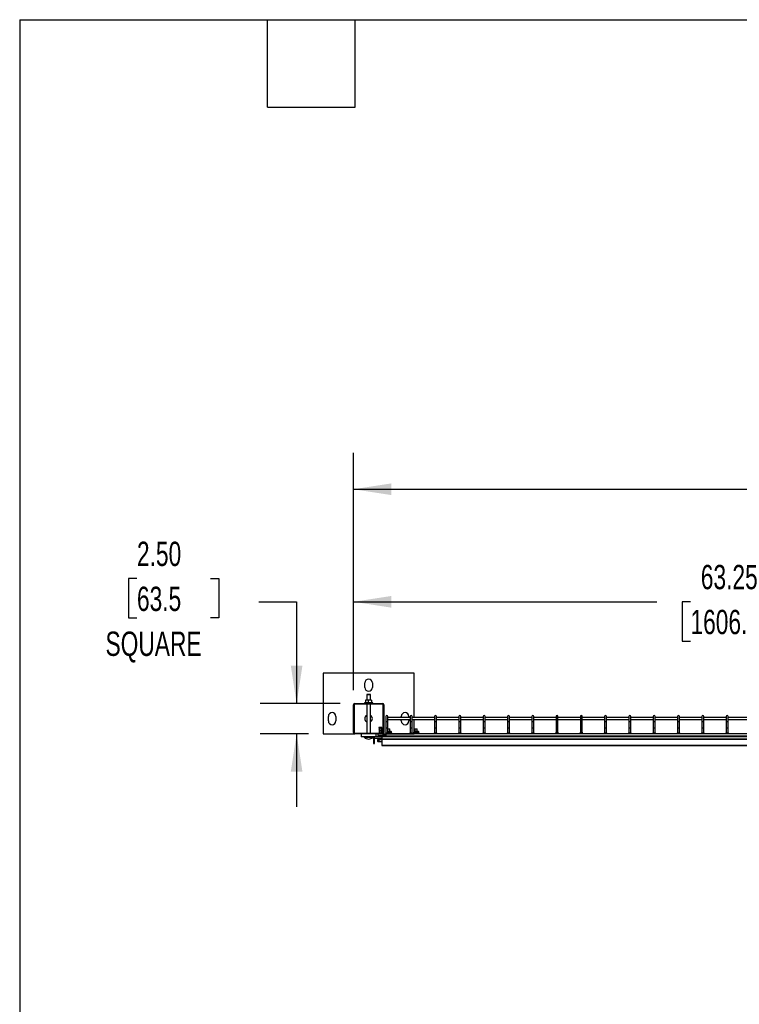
# Model space of a CAD drawing. Header units: inches. Extents: x 0.2 to 10.8, y 0.2 to 8.2.
# Tile 17 of 50: x 0.2 to 2.7, y 4.9 to 8.2. Entities that reach past the tile are written whole.
import ezdxf

# ---------------------------------------------------------------- set-up
doc = ezdxf.new("R2010")
doc.units = ezdxf.units.IN
doc.header["$MEASUREMENT"] = 0
doc.layers.add('DIMENSIONS', color=140, linetype='Continuous', lineweight=25)
doc.layers.add('TEXT', color=140, linetype='Continuous', lineweight=25)
doc.styles.add('SLDTEXTSTYLE0', font='TXT', dxfattribs={"width": 0.7})
doc.dimstyles.new('SLDDIMSTYLE0', dxfattribs={"dimtxt": 0.084961, "dimasz": 0.13, "dimexe": 0, "dimexo": 0.0625, "dimgap": 0.02124, "dimtad": 0, "dimtih": 1, "dimtoh": 1, "dimlfac": 24, "dimrnd": 1e-09, "dimzin": 12, "dimdsep": 46, "dimtxsty": 'SLDTEXTSTYLE0', "dimsah": 1, "dimcen": 0.09, "dimadec": 0, "dimazin": 3, "dimtfac": 1, "dimtofl": 0, "dimtmove": 0, "dimatfit": 3, "dimfxl": 0, "dimfrac": 2, "dimtolj": 1, "dimtzin": 12, "dimarcsym": 0})
doc.dimstyles.new('SLDDIMSTYLE1', dxfattribs={"dimtxt": 0.084961, "dimasz": 0.13, "dimexe": 0, "dimexo": 0.0625, "dimgap": 0.02124, "dimtad": 0, "dimtih": 1, "dimtoh": 1, "dimlfac": 24, "dimrnd": 1e-09, "dimzin": 4, "dimdsep": 46, "dimtxsty": 'SLDTEXTSTYLE0', "dimsah": 1, "dimcen": 0.09, "dimadec": 0, "dimazin": 1, "dimtfac": 1, "dimtmove": 0, "dimatfit": 0, "dimfxl": 0, "dimfrac": 2, "dimtolj": 1, "dimtzin": 12, "dimarcsym": 0})
doc.dimstyles.new('SLDDIMSTYLE3', dxfattribs={"dimtxt": 0.084961, "dimasz": 0.13, "dimexe": 0, "dimexo": 0.0625, "dimgap": 0.02124, "dimtad": 0, "dimtih": 1, "dimtoh": 1, "dimlfac": 24, "dimrnd": 1e-09, "dimzin": 4, "dimdsep": 46, "dimtxsty": 'SLDTEXTSTYLE0', "dimsah": 1, "dimcen": 0.09, "dimadec": 0, "dimazin": 1, "dimtfac": 1, "dimtofl": 0, "dimtmove": 0, "dimatfit": 3, "dimfxl": 0, "dimfrac": 2, "dimtolj": 1, "dimtzin": 12, "dimarcsym": 0})

# ---------------------------------------------------------------- blocks, each defined once
blk = doc.blocks.new('_D_8')
at = {"layer": 'DIMENSIONS'}
for p, q in [((1.3942, 5.9517), (1.3942, 6.3801)), ((4.0296, 5.9517), (4.0296, 6.3801)), ((1.3942, 6.2551), (2.4345, 6.2551)), ((2.5496, 6.2551), (2.5211, 6.2551)), ((2.5211, 6.2551), (2.5211, 6.1201)), ((2.9434, 6.2551), (2.972, 6.2551)), ((2.972, 6.2551), (2.972, 6.1201)), ((4.0296, 6.2551), (3.0586, 6.2551)), ((2.5211, 6.1201), (2.5496, 6.1201)), ((2.972, 6.1201), (2.9434, 6.1201))]:
    blk.add_line(p, q, dxfattribs=at)
for points in [[(1.3942, 6.2551), (1.5242, 6.2351), (1.5242, 6.2751)], [(4.0296, 6.2551), (3.8996, 6.2751), (3.8996, 6.2351)]]:
    blk.add_solid(points, dxfattribs=at)
at = {"layer": 'DIMENSIONS', "char_height": 0.08333, "attachment_point": 1, "style": 'SLDTEXTSTYLE0'}
for s, insert in [('63.25', (2.585, 6.3816)), ('1606.6', (2.5496, 6.2275))]:
    blk.add_mtext(s, dxfattribs=dict(at, insert=insert))
blk = doc.blocks.new('_D_9')
at = {"layer": 'DIMENSIONS'}
for p, q in [((1.3942, 5.9517), (1.3942, 6.7658)), ((6.5608, 5.9517), (6.5608, 6.7658)), ((1.3942, 6.6408), (3.675, 6.6408)), ((3.7901, 6.6408), (3.7616, 6.6408)), ((3.7616, 6.6408), (3.7616, 6.5058)), ((4.1839, 6.6408), (4.2125, 6.6408)), ((4.2125, 6.6408), (4.2125, 6.5058)), ((6.5608, 6.6408), (4.2991, 6.6408)), ((3.7616, 6.5058), (3.7901, 6.5058)), ((4.2125, 6.5058), (4.1839, 6.5058))]:
    blk.add_line(p, q, dxfattribs=at)
for points in [[(1.3942, 6.6408), (1.5242, 6.6208), (1.5242, 6.6608)], [(6.5608, 6.6408), (6.4308, 6.6608), (6.4308, 6.6208)]]:
    blk.add_solid(points, dxfattribs=at)
at = {"layer": 'DIMENSIONS', "char_height": 0.08333, "attachment_point": 1, "style": 'SLDTEXTSTYLE0'}
for s, insert in [('124.00', (3.7901, 6.7673)), ('3149.6', (3.7901, 6.6132))]:
    blk.add_mtext(s, dxfattribs=dict(at, insert=insert))
blk = doc.blocks.new('_D_10')
at = {"layer": 'DIMENSIONS'}
for p, q in [((0.652, 6.3346), (0.6235, 6.3346)), ((0.6235, 6.3346), (0.6235, 6.1996)), ((0.9045, 6.3346), (0.933, 6.3346)), ((0.933, 6.3346), (0.933, 6.1996)), ((1.0694, 6.2551), (1.1994, 6.2551)), ((1.1994, 6.2551), (1.1994, 5.9067)), ((0.6235, 6.1996), (0.652, 6.1996)), ((0.933, 6.1996), (0.9045, 6.1996)), ((1.3492, 5.9067), (1.0744, 5.9067)), ((1.24, 5.8026), (1.0744, 5.8026)), ((1.1994, 5.8026), (1.1994, 5.5526))]:
    blk.add_line(p, q, dxfattribs=at)
for points in [[(1.1994, 5.9067), (1.2194, 6.0367), (1.1794, 6.0367)], [(1.1994, 5.8026), (1.1794, 5.6726), (1.2194, 5.6726)]]:
    blk.add_solid(points, dxfattribs=at)
at = {"layer": 'DIMENSIONS', "char_height": 0.08333, "attachment_point": 1, "style": 'SLDTEXTSTYLE0'}
for s, insert in [('2.50', (0.652, 6.4611)), ('63.5', (0.652, 6.307)), ('SQUARE', (0.5442, 6.153))]:
    blk.add_mtext(s, dxfattribs=dict(at, insert=insert))

msp = doc.modelspace()

# ---------------------------------------------------------------- linework, layer by layer
for p, q in [((1.60252, 6.01091), (1.29002, 6.01091)), ((1.29002, 6.01091), (1.29002, 5.80258)), ((1.60252, 5.85841), (1.60252, 6.01091)), ((1.43324, 5.96144), (1.43324, 5.97706)), ((1.45929, 5.97706), (1.45929, 5.96144)), ((1.39918, 5.90675), (1.49335, 5.90675)), ((1.43194, 5.90841), (1.43194, 5.90675)), ((1.46059, 5.90841), (1.43194, 5.90841)), ((1.44106, 5.91847), (1.43585, 5.91847)), ((1.43585, 5.91754), (1.43585, 5.90841)), ((1.44092, 5.938), (1.43967, 5.93675)), ((1.43967, 5.93675), (1.43967, 5.91847)), ((1.44627, 5.93675), (1.43967, 5.93675)), ((1.44092, 5.938), (1.44627, 5.938)), ((1.45147, 5.91847), (1.44106, 5.91847)), ((1.44627, 5.938), (1.45161, 5.938)), ((1.45286, 5.93675), (1.44627, 5.93675)), ((1.44627, 5.90841), (1.44627, 5.91754)), ((1.45668, 5.91847), (1.45147, 5.91847)), ((1.45286, 5.93675), (1.45161, 5.938)), ((1.45286, 5.91847), (1.45286, 5.93675)), ((1.45668, 5.91754), (1.45668, 5.90841)), ((1.46059, 5.90675), (1.46059, 5.90841)), ((1.39418, 5.80758), (1.39418, 5.90175)), ((1.3966, 5.90175), (1.3966, 5.80758)), ((1.49335, 5.90433), (1.39918, 5.90433)), ((1.43967, 5.90433), (1.43967, 5.805)), ((1.45286, 5.805), (1.45286, 5.90433)), ((1.49593, 5.80758), (1.49593, 5.90175)), ((1.49835, 5.90175), (1.49835, 5.80758)), ((1.30824, 5.84685), (1.30824, 5.86248)), ((1.33429, 5.86248), (1.33429, 5.84685)), ((1.50543, 5.86175), (1.50543, 5.84537)), ((1.50543, 5.84537), (1.50543, 5.82275)), ((1.50543, 5.84537), (1.50877, 5.84537)), ((1.50877, 5.84537), (1.5121, 5.84537)), ((1.5121, 5.84537), (1.5121, 5.86175)), ((1.58877, 5.85841), (1.5121, 5.85841)), ((1.5121, 5.85175), (1.58877, 5.85175)), ((1.5121, 5.82275), (1.5121, 5.84537)), ((1.55824, 5.85841), (1.55824, 5.86248)), ((1.55824, 5.84685), (1.55824, 5.85175)), ((1.58429, 5.86248), (1.58429, 5.85841)), ((1.58429, 5.85175), (1.58429, 5.84685)), ((1.58877, 5.86175), (1.58877, 5.84537)), ((1.58877, 5.84537), (1.58877, 5.82275)), ((1.58877, 5.84537), (1.5921, 5.84537)), ((1.5921, 5.84537), (1.59543, 5.84537)), ((1.59543, 5.84537), (1.59543, 5.86175)), ((1.6721, 5.85841), (1.59543, 5.85841)), ((1.59543, 5.85175), (1.6721, 5.85175)), ((1.59543, 5.82275), (1.59543, 5.84537)), ((1.60252, 5.8117), (1.60252, 5.85175)), ((1.6721, 5.86175), (1.6721, 5.84537)), ((1.6721, 5.84537), (1.6721, 5.82275)), ((1.6721, 5.84537), (1.67543, 5.84537)), ((1.67543, 5.84537), (1.67877, 5.84537)), ((1.67877, 5.84537), (1.67877, 5.86175)), ((1.75543, 5.85841), (1.67877, 5.85841)), ((1.67877, 5.85175), (1.75543, 5.85175)), ((1.67877, 5.82275), (1.67877, 5.84537)), ((1.75543, 5.86175), (1.75543, 5.84537)), ((1.75543, 5.84537), (1.75543, 5.82275)), ((1.75543, 5.84537), (1.75877, 5.84537)), ((1.75877, 5.84537), (1.7621, 5.84537)), ((1.7621, 5.84537), (1.7621, 5.86175)), ((1.83877, 5.85841), (1.7621, 5.85841)), ((1.7621, 5.85175), (1.83877, 5.85175)), ((1.7621, 5.82275), (1.7621, 5.84537)), ((1.83877, 5.86175), (1.83877, 5.84537)), ((1.83877, 5.84537), (1.83877, 5.82275)), ((1.83877, 5.84537), (1.8421, 5.84537)), ((1.8421, 5.84537), (1.84543, 5.84537)), ((1.84543, 5.84537), (1.84543, 5.86175)), ((1.9221, 5.85841), (1.84543, 5.85841)), ((1.84543, 5.85175), (1.9221, 5.85175)), ((1.84543, 5.82275), (1.84543, 5.84537)), ((1.9221, 5.86175), (1.9221, 5.84537)), ((1.9221, 5.84537), (1.9221, 5.82275)), ((1.9221, 5.84537), (1.92543, 5.84537)), ((1.92543, 5.84537), (1.92877, 5.84537)), ((1.92877, 5.84537), (1.92877, 5.86175)), ((2.00543, 5.85841), (1.92877, 5.85841)), ((1.92877, 5.85175), (2.00543, 5.85175)), ((1.92877, 5.82275), (1.92877, 5.84537)), ((2.00543, 5.86175), (2.00543, 5.84537)), ((2.00543, 5.84537), (2.00543, 5.82275)), ((2.00543, 5.84537), (2.00877, 5.84537)), ((2.00877, 5.84537), (2.0121, 5.84537)), ((2.0121, 5.84537), (2.0121, 5.86175)), ((2.08877, 5.85841), (2.0121, 5.85841)), ((2.0121, 5.85175), (2.08877, 5.85175)), ((2.0121, 5.82275), (2.0121, 5.84537)), ((2.08877, 5.86175), (2.08877, 5.84537)), ((2.08877, 5.84537), (2.08877, 5.82275)), ((2.08877, 5.84537), (2.0921, 5.84537)), ((2.0921, 5.84537), (2.09543, 5.84537)), ((2.09543, 5.84537), (2.09543, 5.86175)), ((2.1721, 5.85841), (2.09543, 5.85841)), ((2.09543, 5.85175), (2.1721, 5.85175)), ((2.09543, 5.82275), (2.09543, 5.84537)), ((2.1721, 5.86175), (2.1721, 5.84537)), ((2.1721, 5.84537), (2.1721, 5.82275)), ((2.1721, 5.84537), (2.17543, 5.84537)), ((2.17543, 5.84537), (2.17877, 5.84537)), ((2.17877, 5.84537), (2.17877, 5.86175)), ((2.25543, 5.85841), (2.17877, 5.85841)), ((2.17877, 5.85175), (2.25543, 5.85175)), ((2.17877, 5.82275), (2.17877, 5.84537)), ((2.25543, 5.86175), (2.25543, 5.84537)), ((2.25543, 5.84537), (2.25543, 5.82275)), ((2.25543, 5.84537), (2.25877, 5.84537)), ((2.25877, 5.84537), (2.2621, 5.84537)), ((2.2621, 5.84537), (2.2621, 5.86175)), ((2.33877, 5.85841), (2.2621, 5.85841)), ((2.2621, 5.85175), (2.33877, 5.85175)), ((2.2621, 5.82275), (2.2621, 5.84537)), ((2.33877, 5.86175), (2.33877, 5.84537)), ((2.33877, 5.84537), (2.33877, 5.82275)), ((2.33877, 5.84537), (2.3421, 5.84537)), ((2.3421, 5.84537), (2.34543, 5.84537)), ((2.34543, 5.84537), (2.34543, 5.86175)), ((2.4221, 5.85841), (2.34543, 5.85841)), ((2.34543, 5.85175), (2.4221, 5.85175)), ((2.34543, 5.82275), (2.34543, 5.84537)), ((2.4221, 5.86175), (2.4221, 5.84537)), ((2.4221, 5.84537), (2.4221, 5.82275)), ((2.4221, 5.84537), (2.42543, 5.84537)), ((2.42543, 5.84537), (2.42877, 5.84537)), ((2.42877, 5.84537), (2.42877, 5.86175)), ((2.50543, 5.85841), (2.42877, 5.85841)), ((2.42877, 5.85175), (2.50543, 5.85175)), ((2.42877, 5.82275), (2.42877, 5.84537)), ((2.50543, 5.86175), (2.50543, 5.84537)), ((2.50543, 5.84537), (2.50543, 5.82275)), ((2.50543, 5.84537), (2.50877, 5.84537)), ((2.50877, 5.84537), (2.5121, 5.84537)), ((2.5121, 5.84537), (2.5121, 5.86175)), ((2.58877, 5.85841), (2.5121, 5.85841)), ((2.5121, 5.85175), (2.58877, 5.85175)), ((2.5121, 5.82275), (2.5121, 5.84537)), ((2.58877, 5.86175), (2.58877, 5.84537)), ((2.58877, 5.84537), (2.58877, 5.82275)), ((2.58877, 5.84537), (2.5921, 5.84537)), ((2.5921, 5.84537), (2.59543, 5.84537)), ((2.59543, 5.84537), (2.59543, 5.86175)), ((2.6721, 5.85841), (2.59543, 5.85841)), ((2.59543, 5.85175), (2.6721, 5.85175)), ((2.59543, 5.82275), (2.59543, 5.84537)), ((2.6721, 5.86175), (2.6721, 5.84537)), ((2.6721, 5.84537), (2.6721, 5.82275)), ((2.6721, 5.84537), (2.67543, 5.84537)), ((2.67543, 5.84537), (2.67877, 5.84537)), ((2.67877, 5.84537), (2.67877, 5.86175)), ((2.75543, 5.85841), (2.67877, 5.85841)), ((2.67877, 5.85175), (2.75543, 5.85175)), ((2.67877, 5.82275), (2.67877, 5.84537)), ((1.39918, 5.805), (1.49335, 5.805)), ((1.48259, 5.82441), (1.48172, 5.82422)), ((1.48172, 5.82422), (1.48276, 5.81952)), ((1.49172, 5.82422), (1.48172, 5.82422)), ((1.49086, 5.82441), (1.48259, 5.82441)), ((1.48276, 5.81952), (1.48597, 5.81952)), ((1.48282, 5.81896), (1.48282, 5.805)), ((1.48597, 5.81896), (1.48282, 5.81896)), ((1.49156, 5.82196), (1.48597, 5.82196)), ((1.48597, 5.81274), (1.48597, 5.82196)), ((1.48597, 5.8055), (1.48597, 5.81274)), ((1.49156, 5.81274), (1.48597, 5.81274)), ((1.48597, 5.8055), (1.49157, 5.8055)), ((1.48597, 5.805), (1.48597, 5.8055)), ((1.49172, 5.82422), (1.49086, 5.82441)), ((1.49123, 5.82196), (1.49172, 5.82422)), ((1.49156, 5.81274), (1.49156, 5.82196)), ((1.49156, 5.80575), (1.49156, 5.81274)), ((1.50486, 5.80562), (1.50486, 5.80296)), ((1.5055, 5.80562), (1.50486, 5.80562)), ((1.50543, 5.82275), (1.50543, 5.80629)), ((1.50543, 5.82275), (1.50877, 5.82275)), ((1.50877, 5.82275), (1.5121, 5.82275)), ((1.52569, 5.80562), (1.51203, 5.80562)), ((1.5121, 5.80629), (1.5121, 5.82275)), ((1.5121, 5.81922), (1.51528, 5.81922)), ((1.51528, 5.81839), (1.5121, 5.81839)), ((1.5121, 5.8117), (1.51918, 5.8117)), ((1.5121, 5.81157), (1.51528, 5.811)), ((1.51528, 5.81922), (1.51855, 5.81922)), ((1.51938, 5.81839), (1.51528, 5.81839)), ((1.51528, 5.811), (1.51528, 5.80562)), ((1.51938, 5.81839), (1.51855, 5.81922)), ((1.51918, 5.8117), (1.52309, 5.8117)), ((1.51938, 5.8117), (1.51938, 5.81839)), ((1.52309, 5.811), (1.52309, 5.80562)), ((1.52569, 5.80296), (1.52569, 5.80562)), ((1.58877, 5.82275), (1.58877, 5.80629)), ((1.58877, 5.82275), (1.5921, 5.82275)), ((1.5921, 5.82275), (1.59543, 5.82275)), ((1.59543, 5.80629), (1.59543, 5.82275)), ((1.59861, 5.80562), (1.59861, 5.80296)), ((1.61944, 5.80562), (1.59861, 5.80562)), ((1.60121, 5.8117), (1.60512, 5.8117)), ((1.60121, 5.811), (1.60121, 5.80562)), ((1.60575, 5.81922), (1.60492, 5.81839)), ((1.60492, 5.81839), (1.60492, 5.8117)), ((1.60903, 5.81839), (1.60492, 5.81839)), ((1.60512, 5.8117), (1.61293, 5.8117)), ((1.60575, 5.81922), (1.60903, 5.81922)), ((1.60903, 5.81922), (1.6123, 5.81922)), ((1.61313, 5.81839), (1.60903, 5.81839)), ((1.60903, 5.811), (1.60903, 5.80562)), ((1.61313, 5.81839), (1.6123, 5.81922)), ((1.61293, 5.8117), (1.61684, 5.8117)), ((1.61313, 5.8117), (1.61313, 5.81839)), ((1.61684, 5.811), (1.61684, 5.80562)), ((1.61944, 5.80296), (1.61944, 5.80562)), ((1.6721, 5.82275), (1.6721, 5.80629)), ((1.6721, 5.82275), (1.67543, 5.82275)), ((1.67543, 5.82275), (1.67877, 5.82275)), ((1.67877, 5.80629), (1.67877, 5.82275)), ((1.75543, 5.82275), (1.75543, 5.80629)), ((1.75543, 5.82275), (1.75877, 5.82275)), ((1.75877, 5.82275), (1.7621, 5.82275)), ((1.7621, 5.80629), (1.7621, 5.82275)), ((1.83877, 5.82275), (1.83877, 5.80629)), ((1.83877, 5.82275), (1.8421, 5.82275)), ((1.8421, 5.82275), (1.84543, 5.82275)), ((1.84543, 5.80629), (1.84543, 5.82275)), ((1.9221, 5.82275), (1.9221, 5.80629)), ((1.9221, 5.82275), (1.92543, 5.82275)), ((1.92543, 5.82275), (1.92877, 5.82275)), ((1.92877, 5.80629), (1.92877, 5.82275)), ((2.00543, 5.82275), (2.00543, 5.80629)), ((2.00543, 5.82275), (2.00877, 5.82275)), ((2.00877, 5.82275), (2.0121, 5.82275)), ((2.0121, 5.80629), (2.0121, 5.82275)), ((2.08877, 5.82275), (2.08877, 5.80629)), ((2.08877, 5.82275), (2.0921, 5.82275)), ((2.0921, 5.82275), (2.09543, 5.82275)), ((2.09543, 5.80629), (2.09543, 5.82275)), ((2.1721, 5.82275), (2.1721, 5.80629)), ((2.1721, 5.82275), (2.17543, 5.82275)), ((2.17543, 5.82275), (2.17877, 5.82275)), ((2.17877, 5.80629), (2.17877, 5.82275)), ((2.25543, 5.82275), (2.25543, 5.80629)), ((2.25543, 5.82275), (2.25877, 5.82275)), ((2.25877, 5.82275), (2.2621, 5.82275)), ((2.2621, 5.80629), (2.2621, 5.82275)), ((2.33877, 5.82275), (2.33877, 5.80629)), ((2.33877, 5.82275), (2.3421, 5.82275)), ((2.3421, 5.82275), (2.34543, 5.82275)), ((2.34543, 5.80629), (2.34543, 5.82275)), ((2.4221, 5.82275), (2.4221, 5.80629)), ((2.4221, 5.82275), (2.42543, 5.82275)), ((2.42543, 5.82275), (2.42877, 5.82275)), ((2.42877, 5.80629), (2.42877, 5.82275)), ((2.50543, 5.82275), (2.50543, 5.80629)), ((2.50543, 5.82275), (2.50877, 5.82275)), ((2.50877, 5.82275), (2.5121, 5.82275)), ((2.5121, 5.80629), (2.5121, 5.82275)), ((2.58877, 5.82275), (2.58877, 5.80629)), ((2.58877, 5.82275), (2.5921, 5.82275)), ((2.5921, 5.82275), (2.59543, 5.82275)), ((2.59543, 5.80629), (2.59543, 5.82275)), ((2.6721, 5.82275), (2.6721, 5.80629)), ((2.6721, 5.82275), (2.67543, 5.82275)), ((2.67543, 5.82275), (2.67877, 5.82275)), ((2.67877, 5.80629), (2.67877, 5.82275)), ((1.29002, 5.80258), (1.39918, 5.80258)), ((1.49335, 5.80258), (1.39918, 5.80258)), ((1.42022, 5.80258), (1.42022, 5.79216)), ((1.47231, 5.79216), (1.42022, 5.79216)), ((1.4315, 5.79091), (1.44627, 5.79091)), ((1.44627, 5.79091), (1.46103, 5.79091)), ((1.46291, 5.78568), (1.46291, 5.76977)), ((1.46679, 5.76977), (1.46679, 5.78829)), ((1.46679, 5.78829), (1.49153, 5.78829)), ((1.47231, 5.79216), (1.47231, 5.80258)), ((1.49153, 5.79216), (1.47231, 5.79216)), ((1.4762, 5.78279), (1.4762, 5.77747)), ((1.48146, 5.78279), (1.4762, 5.78279)), ((1.4762, 5.77747), (1.47827, 5.77628)), ((1.47756, 5.80258), (1.47756, 5.79737)), ((1.50543, 5.79737), (1.47756, 5.79737)), ((1.47827, 5.77628), (1.49153, 5.77628)), ((1.4786, 5.78666), (1.4786, 5.78416)), ((1.48146, 5.78279), (1.48146, 5.77747)), ((1.49153, 5.78279), (1.48146, 5.78279)), ((1.48162, 5.78829), (1.48162, 5.78663)), ((1.48162, 5.78398), (1.48162, 5.78279)), ((1.48673, 5.78635), (1.48672, 5.78635)), ((3.95147, 5.79216), (1.49153, 5.79216)), ((1.49153, 5.79216), (1.49153, 5.78569)), ((1.49153, 5.78569), (3.94082, 5.78569)), ((1.49153, 5.78348), (1.49153, 5.78569)), ((1.49153, 5.78348), (1.49153, 5.763)), ((3.94082, 5.78348), (1.49153, 5.78348)), ((1.49525, 5.80296), (1.60256, 5.80296)), ((3.91835, 5.80296), (1.50543, 5.80296)), ((1.50543, 5.80296), (1.50543, 5.79629)), ((1.50543, 5.79629), (3.91835, 5.79629)), ((1.63897, 5.79216), (1.63897, 5.79629)), ((1.46291, 5.76977), (1.46679, 5.76977)), ((1.49153, 5.763), (3.94082, 5.763)), ((1.49153, 5.763), (1.49153, 5.76299)), ((2.81275, 5.76299), (1.49153, 5.76299))]:
    msp.add_line(p, q)
at = {"flags": 128}
msp.add_lwpolyline([(1.49157, 5.8055), (1.49163, 5.80511), (1.49166, 5.805)], dxfattribs=at)
for centre in [(1.50877, 5.80629), (1.5921, 5.80629), (1.67543, 5.80629), (1.75877, 5.80629), (1.8421, 5.80629), (1.92543, 5.80629), (2.00877, 5.80629), (2.0921, 5.80629), (2.17543, 5.80629), (2.25877, 5.80629), (2.3421, 5.80629), (2.42543, 5.80629), (2.50877, 5.80629), (2.5921, 5.80629), (2.67543, 5.80629)]:
    msp.add_circle(centre, 0.00333)
for centre, radius, start, end in [((1.44627, 5.97706), 0.01302, 0, 180), ((1.44627, 5.96144), 0.01302, 180, 0), ((1.39918, 5.90175), 0.005, 90, 180), ((1.49335, 5.90175), 0.005, 0, 90), ((1.32127, 5.86248), 0.01302, 0, 180), ((1.39918, 5.90175), 0.00258, 90, 180), ((1.49335, 5.90175), 0.00258, 0, 90), ((1.57127, 5.86248), 0.01302, 0, 180), ((1.32127, 5.84685), 0.01302, 180, 0), ((1.44627, 5.85466), 0.01302, 120.41262, 239.58738), ((1.44627, 5.85466), 0.01302, 300.41262, 59.58738), ((1.50877, 5.86175), 0.00333, 90, 180), ((1.50877, 5.86175), 0.00333, 0, 90), ((1.57127, 5.84685), 0.01302, 180, 0), ((1.5921, 5.86175), 0.00333, 90, 180), ((1.5921, 5.86175), 0.00333, 0, 90), ((1.67543, 5.86175), 0.00333, 90, 180), ((1.67543, 5.86175), 0.00333, 0, 90), ((1.75877, 5.86175), 0.00333, 90, 180), ((1.75877, 5.86175), 0.00333, 0, 90), ((1.8421, 5.86175), 0.00333, 90, 180), ((1.8421, 5.86175), 0.00333, 0, 90), ((1.92543, 5.86175), 0.00333, 90, 180), ((1.92543, 5.86175), 0.00333, 0, 90), ((2.00877, 5.86175), 0.00333, 90, 180), ((2.00877, 5.86175), 0.00333, 0, 90), ((2.0921, 5.86175), 0.00333, 90, 180), ((2.0921, 5.86175), 0.00333, 0, 90), ((2.17543, 5.86175), 0.00333, 90, 180), ((2.17543, 5.86175), 0.00333, 0, 90), ((2.25877, 5.86175), 0.00333, 90, 180), ((2.25877, 5.86175), 0.00333, 0, 90), ((2.3421, 5.86175), 0.00333, 90, 180), ((2.3421, 5.86175), 0.00333, 0, 90), ((2.42543, 5.86175), 0.00333, 90, 180), ((2.42543, 5.86175), 0.00333, 0, 90), ((2.50877, 5.86175), 0.00333, 90, 180), ((2.50877, 5.86175), 0.00333, 0, 90), ((2.5921, 5.86175), 0.00333, 90, 180), ((2.5921, 5.86175), 0.00333, 0, 90), ((2.67543, 5.86175), 0.00333, 90, 180), ((2.67543, 5.86175), 0.00333, 0, 90), ((1.39918, 5.80758), 0.005, 180, 270), ((1.39918, 5.80758), 0.00258, 180, 270), ((1.48021, 5.81896), 0.0026, 0, 12.41729), ((1.49335, 5.80758), 0.005, 270, 0), ((1.49335, 5.80758), 0.00258, 270, 0), ((1.43202, 5.79143), 0.000733, 90, 225.23467), ((1.44627, 5.80579), 0.02096, 225.23467, 270), ((1.44627, 5.80579), 0.02096, 270, 314.76533), ((1.46051, 5.79143), 0.000733, 314.76533, 90), ((1.46939, 5.78568), 0.00648, 90, 180)]:
    msp.add_arc(centre, radius, start, end)
for points in [[(1.44106, 5.91847), (1.43928, 5.91847), (1.43755, 5.9181), (1.43585, 5.91754)], [(1.43585, 5.91754), (1.43585, 5.9181), (1.43585, 5.91847), (1.43585, 5.91847)], [(1.44627, 5.91754), (1.44456, 5.9181), (1.44283, 5.91847), (1.44106, 5.91847)], [(1.45147, 5.91847), (1.4497, 5.91847), (1.44797, 5.9181), (1.44627, 5.91754)], [(1.45668, 5.91754), (1.45498, 5.9181), (1.45325, 5.91847), (1.45147, 5.91847)], [(1.45668, 5.91847), (1.45668, 5.91847), (1.45668, 5.9181), (1.45668, 5.91754)], [(1.49157, 5.8055), (1.49156, 5.80558), (1.49156, 5.80566), (1.49156, 5.80575)], [(1.51528, 5.811), (1.51655, 5.81142), (1.51785, 5.8117), (1.51918, 5.8117)], [(1.51918, 5.8117), (1.52052, 5.8117), (1.52181, 5.81142), (1.52309, 5.811)], [(1.52309, 5.811), (1.52309, 5.81142), (1.52309, 5.8117), (1.52309, 5.8117)], [(1.60121, 5.811), (1.60249, 5.81142), (1.60379, 5.8117), (1.60512, 5.8117)], [(1.60121, 5.8117), (1.60121, 5.8117), (1.60121, 5.81142), (1.60121, 5.811)], [(1.60512, 5.8117), (1.60645, 5.8117), (1.60775, 5.81142), (1.60903, 5.811)], [(1.60903, 5.811), (1.6103, 5.81142), (1.6116, 5.8117), (1.61293, 5.8117)], [(1.61293, 5.8117), (1.61427, 5.8117), (1.61556, 5.81142), (1.61684, 5.811)], [(1.61684, 5.811), (1.61684, 5.81142), (1.61684, 5.8117), (1.61684, 5.8117)]]:
    msp.add_open_spline(points, degree=3)
for points, knots in [([(1.48146, 5.77747), (1.4806, 5.77697), (1.47973, 5.77666), (1.47861, 5.77666), (1.47839, 5.77667), (1.47794, 5.77675), (1.47772, 5.7768), (1.47706, 5.77702), (1.47663, 5.77722), (1.4762, 5.77747)], [0, 0, 0, 0, 0.5, 0.5, 0.625, 0.625, 0.75, 0.75, 1, 1, 1, 1]), ([(1.49153, 5.78622), (1.49136, 5.78622), (1.49054, 5.78625), (1.48881, 5.7863), (1.48642, 5.78635), (1.48398, 5.78641), (1.48155, 5.78648), (1.4797, 5.78655), (1.47865, 5.78662), (1.47849, 5.78668), (1.47931, 5.78675), (1.48045, 5.7868), (1.48144, 5.78683), (1.48167, 5.78684)], [0, 0, 0, 0, 0.0265313, 0.1353186, 0.2067359, 0.315521, 0.4243086, 0.5330989, 0.6418862, 0.7506782, 0.8594654, 0.9682569, 1, 1, 1, 1]), ([(1.4787, 5.78416), (1.47867, 5.78415), (1.47856, 5.78412), (1.47932, 5.78407), (1.48089, 5.784), (1.48318, 5.78394), (1.48525, 5.78388), (1.48735, 5.78383), (1.48939, 5.78378), (1.49084, 5.78374), (1.49153, 5.78372)], [0, 0, 0, 0, 0.05270108, 0.20559994, 0.35850261, 0.51140236, 0.66430092, 0.71180297, 0.86469804, 1, 1, 1, 1]), ([(1.49153, 5.7774), (1.4898, 5.77702), (1.48644, 5.77627), (1.48309, 5.77708), (1.48146, 5.77747)], [0, 0, 0, 0, 0.513506, 1, 1, 1, 1]), ([(1.48672, 5.78635), (1.48619, 5.78637), (1.48507, 5.78641), (1.48353, 5.78648), (1.48232, 5.78654), (1.4816, 5.7866), (1.48158, 5.78664), (1.48157, 5.78666)], [0, 0, 0, 0, 0.1953083, 0.4102416, 0.6251937, 0.8401271, 1, 1, 1, 1]), ([(1.49153, 5.78361), (1.49134, 5.78363), (1.49091, 5.78367), (1.48966, 5.78373), (1.48818, 5.78379), (1.48715, 5.78383), (1.48672, 5.78385), (1.48672, 5.78385)], [0, 0, 0, 0, 0.2249962, 0.5072002, 0.7893775, 0.999465, 1, 1, 1, 1])]:
    msp.add_open_spline(points, degree=3, knots=knots)
at = {"layer": 'TEXT'}
for p, q in [((0.25, 8.25), (10.75, 8.25)), ((0.25, 8.25), (0.25, 0.25)), ((1.1, 7.95), (1.1, 8.25)), ((1.4, 7.95), (1.4, 8.25)), ((1.1, 7.95), (1.4, 7.95))]:
    msp.add_line(p, q, dxfattribs=at)

# ---------------------------------------------------------------- dimensions: what is measured, and where the dimension line sits
at = {"layer": 'DIMENSIONS'}
for base, p2, dimstyle, picture, middle in [((6.56085, 6.64084), (6.56085, 5.90175), 'SLDDIMSTYLE3', '_D_9', (3.98702, 6.64084)), ((4.0296, 6.25515), (4.0296, 5.90175), 'SLDDIMSTYLE0', '_D_8', (2.74653, 6.25515))]:
    dim = msp.add_linear_dim(base=base, p1=(1.39418, 5.90175), p2=p2, dimstyle=dimstyle, dxfattribs=at)
    dim.commit()
    dim.dimension.update_dxf_attribs({"geometry": picture, "text_midpoint": middle, "dimtype": 160})
dim = msp.add_linear_dim(base=(1.1994, 5.80258), p1=(1.39918, 5.90675), p2=(1.29002, 5.80258), angle=90, text='<>\\PSQUARE', dimstyle='SLDDIMSTYLE1', dxfattribs=at)
dim.commit()
dim.dimension.update_dxf_attribs({"geometry": '_D_10', "text_midpoint": (1.1994, 6.25515), "dimtype": 160})

doc.saveas('drawing.dxf')
